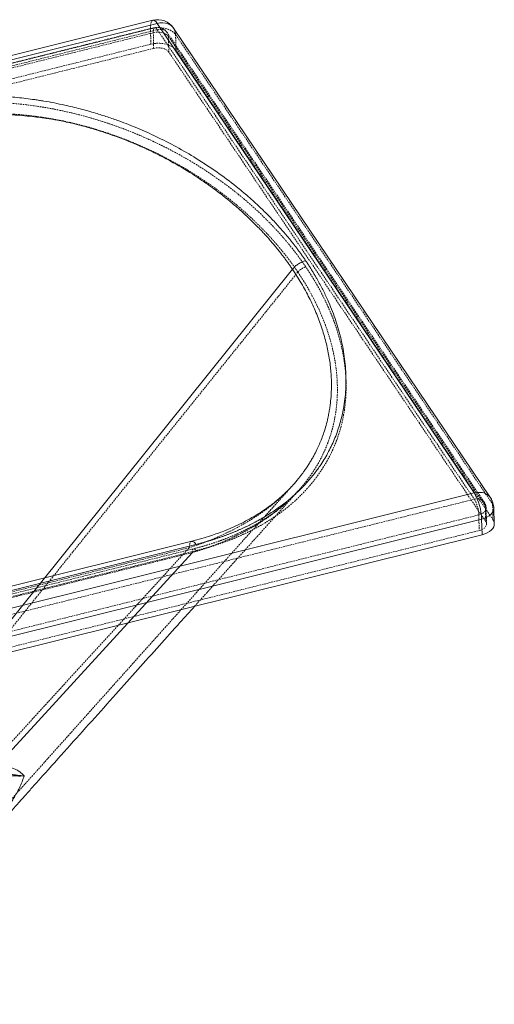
# Model space of a CAD drawing. Header units: millimetres. Extents: x -877 to 859, y -163 to 730.
# Tile 12 of 12: x 492 to 859, y -33 to 730. Entities that reach past the tile are written whole.
import ezdxf

# ---------------------------------------------------------------- set-up
doc = ezdxf.new("R2010")
doc.units = ezdxf.units.MM
doc.linetypes.add('SLD-Continue', pattern=[0])
doc.linetypes.add('SLD-Pointillée', pattern=[1.905, 1.27, -0.635])

msp = doc.modelspace()

# ---------------------------------------------------------------- linework, layer by layer
at = {"color": 7, "linetype": 'SLD-Continue', "lineweight": 15}
for p, q in [((594.95, 729.36), (-865.56, 365.77)), ((-862.25, 363.32), (598.26, 726.92)), ((598.26, 726.92), (843.69, 363.31)), ((856.44, 359.6), (611.01, 723.2)), ((703.36, 369.38), (702.96, 368.92)), ((-616.82, -0.28), (843.69, 363.31)), ((859.31, 339.48), (859, 351.59)), ((849.5, 343.06), (-611.01, -20.54)), ((849.5, 343.06), (849.81, 330.95)), ((-610.7, -32.65), (849.81, 330.95)), ((624.99, 325.91), (-304.76, 94.45)), ((628.3, 323.46), (-301.45, 92))]:
    msp.add_line(p, q, dxfattribs=at)
at = {"color": 7, "linetype": 'SLD-Pointillée', "lineweight": 0}
for p, q in [((-867.43, 359.35), (593.08, 722.95)), ((-865.24, 356.09), (595.28, 719.69)), ((596.4, 723.54), (-864.11, 359.94)), ((-862.12, 358.48), (598.39, 722.07)), ((593.39, 710.84), (593.08, 722.95)), ((595.59, 707.58), (595.28, 719.69)), ((598.39, 722.07), (843.82, 358.47)), ((851.46, 356.24), (606.03, 719.84)), ((606.95, 716.89), (852.38, 353.29)), ((606.95, 716.89), (607.26, 704.78)), ((612.53, 718.28), (857.96, 354.68)), ((612.53, 718.28), (612.84, 706.17)), ((593.39, 710.84), (-867.12, 347.24)), ((595.59, 707.58), (-864.93, 343.98)), ((852.69, 341.18), (607.26, 704.78)), ((858.27, 342.57), (612.84, 706.17)), ((707.2, 534.39), (431.96, 192.02)), ((-616.69, -5.13), (843.82, 358.47)), ((852.38, 353.29), (852.69, 341.18)), ((853.31, 339.32), (853, 351.43)), ((857.96, 354.68), (858.27, 342.57)), ((847.3, 346.32), (-613.21, -17.28)), ((847.3, 346.32), (847.61, 334.21)), ((-612.9, -29.39), (847.61, 334.21)), ((623.12, 320.91), (-306.63, 89.45)), ((623.12, 320.91), (472.96, 156.86)), ((625.31, 317.09), (-304.44, 85.62)), ((626.44, 320.09), (-303.31, 88.62)), ((628.42, 318.62), (-301.33, 87.16))]:
    msp.add_line(p, q, dxfattribs=at)
at = {"color": 8, "linetype": 'SLD-Continue', "lineweight": 15}
for p, q in [((702.97, 536.6), (427.73, 194.22)), ((625.31, 317.09), (475.16, 153.04))]:
    msp.add_line(p, q, dxfattribs=at)
at = {"color": 7, "linetype": 'SLD-Pointillée', "lineweight": 0, "flags": 128}
for points in [[(593.08, 722.95), (593.1, 724.74), (593.25, 726.29), (593.54, 727.56), (593.95, 728.51), (594.47, 729.13), (594.95, 729.36)], [(593.08, 722.95), (595.33, 723.39), (597.66, 723.62), (600.01, 723.64), (602.33, 723.44), (604.56, 723.02), (606.63, 722.4), (608.51, 721.6), (610.15, 720.63), (611.5, 719.51), (612.53, 718.28)], [(595.28, 719.69), (595.3, 721.02), (595.46, 722.1), (595.73, 722.91), (596.11, 723.4), (596.59, 723.56), (597.14, 723.39), (597.75, 722.89), (598.39, 722.07)], [(595.28, 719.69), (596.97, 720.01), (598.73, 720.12), (600.48, 720.03), (602.16, 719.74), (603.7, 719.25), (605.05, 718.6), (606.14, 717.81), (606.95, 716.89)], [(598.39, 722.07), (600.02, 722.34), (601.61, 722.32), (603.07, 722.01), (604.36, 721.42), (605.43, 720.58), (606.24, 719.51), (606.75, 718.27), (606.95, 716.89)], [(612.84, 706.17), (611.81, 707.4), (610.46, 708.52), (608.82, 709.49), (606.94, 710.29), (604.86, 710.91), (602.64, 711.33), (600.32, 711.53), (597.97, 711.51), (595.64, 711.28), (593.39, 710.84)], [(607.26, 704.78), (606.45, 705.69), (605.36, 706.49), (604.01, 707.14), (602.47, 707.63), (600.79, 707.92), (599.04, 708.01), (597.28, 707.89), (595.59, 707.58)], [(843.82, 358.47), (845.46, 358.74), (847.04, 358.71), (848.5, 358.4), (849.79, 357.81), (850.86, 356.97), (851.67, 355.91), (852.18, 354.66), (852.38, 353.29)], [(852.38, 353.29), (852.86, 352.29), (853, 351.26), (852.8, 350.22), (852.26, 349.22), (851.4, 348.3), (850.25, 347.49), (848.87, 346.82), (847.3, 346.32)], [(847.61, 334.21), (849.18, 334.71), (850.56, 335.38), (851.71, 336.19), (852.56, 337.11), (853.11, 338.11), (853.31, 339.15), (853.17, 340.18), (852.69, 341.18)]]:
    msp.add_lwpolyline(points, dxfattribs=at)
at = {"color": 8, "linetype": 'SLD-Continue', "lineweight": 15, "flags": 128}
for points in [[(594.95, 729.36), (595.09, 729.39), (595.8, 729.29), (596.58, 728.84), (597.41, 728.04), (598.26, 726.92)], [(598.26, 726.92), (600.45, 727.31), (602.59, 727.4), (604.63, 727.18), (606.53, 726.65), (608.22, 725.83), (609.68, 724.74), (610.87, 723.4), (611.01, 723.2)], [(843.69, 363.31), (845.88, 363.71), (848.02, 363.79), (850.06, 363.57), (851.96, 363.04), (853.65, 362.22), (855.11, 361.13), (856.3, 359.8), (856.44, 359.6)], [(859, 351.59), (858.93, 350.6), (858.52, 349.23), (857.76, 347.9), (856.65, 346.66), (855.23, 345.53), (853.54, 344.53), (851.61, 343.71), (849.5, 343.06)]]:
    msp.add_lwpolyline(points, dxfattribs=at)
at = {"color": 7, "linetype": 'SLD-Continue', "lineweight": 15, "flags": 128}
msp.add_lwpolyline([(849.81, 330.95), (851.92, 331.6), (853.85, 332.42), (855.54, 333.42), (856.96, 334.55), (858.07, 335.79), (858.83, 337.12), (859.24, 338.49), (859.31, 339.48)], dxfattribs=at)
at = {"color": 7, "linetype": 'SLD-Continue', "lineweight": 15}
for centre, radius, start, end in [((598.57, 714.81), 15, 34.01902, 103.97973), ((806.57, 341.72), 42.95, 1.7975, 30.18714), ((844, 351.2), 15, 1.46265, 34.01902)]:
    msp.add_arc(centre, radius, start, end, dxfattribs=at)
at = {"color": 7, "linetype": 'SLD-Pointillée', "lineweight": 0}
for centre, radius, start, end in [((598.57, 714.81), 9, 34.01902, 103.97973), ((603.41, 718.16), 9.12, 0.7855, 33.58774), ((821.25, 345.43), 26.07, 1.96284, 30.0218), ((848.84, 354.55), 9.12, 0.7855, 33.58774), ((844, 351.2), 9, 1.46265, 34.01902), ((853.31, 351.39), 5.69, 1.95318, 35.27804), ((853.62, 339.28), 5.69, 1.95318, 35.27804)]:
    msp.add_arc(centre, radius, start, end, dxfattribs=at)
at = {"color": 7, "linetype": 'SLD-Continue', "lineweight": 15}
for points, knots in [([(398.79, 663.48), (399.19, 663.58), (400, 663.78), (401.21, 664.08), (402.43, 664.36), (403.65, 664.64), (404.87, 664.92), (406.1, 665.18), (407.33, 665.45), (408.56, 665.7), (409.79, 665.95), (411.03, 666.19), (412.27, 666.43), (413.51, 666.66), (414.76, 666.89), (416, 667.11), (417.25, 667.32), (418.51, 667.53), (419.76, 667.73), (421.02, 667.92), (422.28, 668.11), (423.55, 668.29), (424.81, 668.47), (426.08, 668.64), (427.36, 668.8), (428.63, 668.96), (429.91, 669.11), (431.19, 669.26), (432.47, 669.4), (433.76, 669.53), (435.05, 669.66), (436.34, 669.78), (437.63, 669.89), (438.93, 670), (440.23, 670.1), (441.53, 670.2), (442.83, 670.29), (444.14, 670.38), (445.45, 670.45), (446.77, 670.53), (448.08, 670.59), (451.19, 670.73), (456.1, 670.89), (462.81, 670.94), (469.55, 670.83), (478.59, 670.47), (489.97, 669.62), (500.18, 668.38), (507.04, 667.36), (512.13, 666.54), (518.73, 665.35), (528.15, 663.4), (538.86, 660.81), (549.81, 657.72), (559.79, 654.55), (570.71, 650.73), (583.36, 645.76), (598.25, 639.08), (613.45, 631.33), (629.21, 622.18), (644.71, 611.97), (657.98, 602), (668.95, 592.84), (676.09, 586.36), (681.26, 581.37), (684.65, 577.98), (687.96, 574.54), (690.76, 571.54), (693.07, 568.99), (694.93, 566.89), (696.75, 564.79), (698.54, 562.68), (700.3, 560.56), (702.03, 558.42), (703.72, 556.28), (705.39, 554.12), (707.02, 551.96), (708.63, 549.78), (710.2, 547.59), (711.74, 545.4), (712.74, 543.93), (713.24, 543.19)], [0, 0, 0, 0, 0.003104, 0.006205, 0.009303, 0.012399, 0.015493, 0.018584, 0.021674, 0.024762, 0.027849, 0.030935, 0.03402, 0.037104, 0.040188, 0.043271, 0.046355, 0.049438, 0.052522, 0.055606, 0.058691, 0.061777, 0.064865, 0.067953, 0.071044, 0.074136, 0.077231, 0.080327, 0.083426, 0.086528, 0.089633, 0.092741, 0.095852, 0.098967, 0.102085, 0.105208, 0.108334, 0.111465, 0.114601, 0.117741, 0.120887, 0.124037, 0.140014, 0.156034, 0.172124, 0.188309, 0.221032, 0.254487, 0.263292, 0.272093, 0.292489, 0.313146, 0.344212, 0.376128, 0.401013, 0.426253, 0.468157, 0.511233, 0.561974, 0.613928, 0.671665, 0.730556, 0.769848, 0.809523, 0.825591, 0.841712, 0.857889, 0.874127, 0.883786, 0.893446, 0.903108, 0.912772, 0.92244, 0.932113, 0.94179, 0.951473, 0.961163, 0.970859, 0.980564, 0.990277, 1, 1, 1, 1]), ([(404.51, 644.77), (404.89, 644.9), (405.64, 645.15), (406.77, 645.53), (407.89, 645.89), (409.01, 646.25), (410.11, 646.59), (411.22, 646.93), (412.31, 647.26), (413.4, 647.58), (414.48, 647.9), (415.55, 648.2), (416.62, 648.5), (417.68, 648.79), (418.74, 649.07), (419.78, 649.35), (420.82, 649.62), (421.86, 649.88), (422.88, 650.13), (423.9, 650.38), (424.91, 650.61), (425.92, 650.85), (426.92, 651.07), (427.91, 651.29), (428.89, 651.5), (429.87, 651.71), (430.84, 651.91), (431.8, 652.1), (432.76, 652.29), (433.71, 652.47), (434.65, 652.65), (435.58, 652.82), (436.5, 652.99), (437.42, 653.15), (438.33, 653.3), (439.24, 653.45), (440.13, 653.59), (441.02, 653.73), (441.9, 653.86), (442.77, 653.99), (443.63, 654.12), (444.49, 654.24), (445.34, 654.35), (446.18, 654.46), (447.01, 654.57), (447.84, 654.67), (448.65, 654.77), (449.46, 654.86), (450.26, 654.95), (451.06, 655.04), (451.84, 655.12), (452.61, 655.2), (453.38, 655.27), (454.13, 655.34), (454.88, 655.41), (455.61, 655.48), (456.34, 655.54), (457.05, 655.59), (457.76, 655.65), (458.46, 655.7), (459.14, 655.75), (459.82, 655.8), (460.49, 655.84), (461.15, 655.88), (461.8, 655.92), (462.44, 655.96), (463.07, 655.99), (463.69, 656.02), (464.31, 656.05), (464.91, 656.08), (465.5, 656.1), (466.09, 656.13), (466.66, 656.15), (467.23, 656.17), (467.78, 656.18), (468.33, 656.2), (468.86, 656.22), (469.39, 656.23), (469.91, 656.24), (470.42, 656.25), (470.91, 656.26), (471.4, 656.27), (471.88, 656.28), (472.35, 656.28), (472.81, 656.29), (473.27, 656.29), (473.71, 656.29), (474.14, 656.29), (474.56, 656.3), (474.98, 656.3), (475.38, 656.3), (475.78, 656.29), (476.16, 656.29), (476.54, 656.29), (476.91, 656.29), (477.26, 656.28), (477.61, 656.28), (477.95, 656.28), (478.28, 656.27), (478.6, 656.27), (478.91, 656.26), (479.21, 656.26), (479.5, 656.25), (479.78, 656.25), (480.05, 656.24), (480.32, 656.24), (480.57, 656.23), (480.82, 656.22), (481.05, 656.22), (481.28, 656.21), (481.49, 656.21), (481.7, 656.2), (481.9, 656.19), (482.08, 656.19), (482.26, 656.18), (482.43, 656.18), (482.59, 656.17), (482.74, 656.17), (482.88, 656.16), (483.01, 656.16), (486.53, 656.04), (492.8, 655.68), (501.08, 654.9), (507.42, 654.12), (513.93, 653.17), (520.08, 652.12), (526.67, 650.82), (532.97, 649.43), (540.87, 647.48), (552.27, 644.28), (566.54, 639.54), (579.74, 634.3), (590.77, 629.36), (599.54, 625.11), (611.64, 618.73), (623.13, 611.91), (634, 604.73), (644.48, 597.3), (654.31, 589.56), (663.49, 581.58), (670.06, 575.48), (675.46, 570.12), (679.46, 565.92), (683.36, 561.69), (687.9, 556.53), (692.05, 551.45), (694.91, 547.79), (696.59, 545.57), (698.24, 543.35), (699.85, 541.11), (701.43, 538.86), (702.46, 537.35), (702.97, 536.6)], [0, 0, 0, 0, 0.00308, 0.006132, 0.009157, 0.012155, 0.015127, 0.018072, 0.020991, 0.023885, 0.026753, 0.029596, 0.032414, 0.035208, 0.037977, 0.040722, 0.043443, 0.04614, 0.048814, 0.051465, 0.054092, 0.056696, 0.059278, 0.061836, 0.064373, 0.066886, 0.069377, 0.071847, 0.074293, 0.076718, 0.079121, 0.081502, 0.083862, 0.086199, 0.088515, 0.090809, 0.093082, 0.095334, 0.097563, 0.099772, 0.101959, 0.104124, 0.106269, 0.108391, 0.110493, 0.112573, 0.114631, 0.116668, 0.118684, 0.120678, 0.122648, 0.124593, 0.126513, 0.128409, 0.130281, 0.132128, 0.133951, 0.13575, 0.137525, 0.139276, 0.141002, 0.142705, 0.144384, 0.146039, 0.14767, 0.149277, 0.15086, 0.15242, 0.153956, 0.155468, 0.156957, 0.158422, 0.159864, 0.161282, 0.162676, 0.164047, 0.165394, 0.166718, 0.168018, 0.169295, 0.170549, 0.171778, 0.172985, 0.174167, 0.175327, 0.176462, 0.177575, 0.178664, 0.179729, 0.180771, 0.181789, 0.182784, 0.183755, 0.184703, 0.185627, 0.186528, 0.187405, 0.188259, 0.189089, 0.189895, 0.190678, 0.191437, 0.192173, 0.192885, 0.193573, 0.194238, 0.194879, 0.195497, 0.196091, 0.196661, 0.197207, 0.19773, 0.198229, 0.198704, 0.199156, 0.199584, 0.199988, 0.200368, 0.200725, 0.201058, 0.201367, 0.22745, 0.248845, 0.265317, 0.276842, 0.300117, 0.314277, 0.330059, 0.351632, 0.379905, 0.426765, 0.476988, 0.50174, 0.532796, 0.563828, 0.625984, 0.657203, 0.688531, 0.751026, 0.782131, 0.813206, 0.84425, 0.862622, 0.875297, 0.906368, 0.937497, 0.947888, 0.958288, 0.968699, 0.97912, 0.989554, 1, 1, 1, 1]), ([(713.24, 543.19), (713.51, 542.79), (714.04, 542), (714.82, 540.81), (715.6, 539.62), (716.37, 538.43), (717.13, 537.23), (717.87, 536.03), (718.61, 534.83), (719.34, 533.63), (720.06, 532.43), (720.77, 531.22), (721.47, 530.01), (723.44, 526.54), (726.53, 520.77), (731.34, 510.69), (736.19, 498.55), (739.79, 486.49), (741.97, 476.63), (743.25, 468.91), (744.1, 461.17), (744.63, 450.81), (744.15, 438.02), (741.84, 424.02), (738.26, 411.56), (733.84, 400.62), (729.21, 391.89), (724.55, 384.51), (719.98, 378.15), (714.1, 371.14), (707.23, 364.1), (699.57, 357.34), (692.53, 352.02), (686.69, 348.08), (682.3, 345.33), (677.76, 342.68), (674, 340.64), (671.11, 339.15), (669.15, 338.17), (667.17, 337.21), (665.17, 336.27), (663.15, 335.36), (661.12, 334.46), (659.06, 333.58), (656.99, 332.73), (654.9, 331.89), (652.78, 331.08), (650.65, 330.28), (648.5, 329.51), (646.33, 328.75), (644.15, 328.02), (641.94, 327.31), (639.71, 326.62), (637.47, 325.94), (635.21, 325.29), (632.92, 324.66), (630.62, 324.05), (629.07, 323.66), (628.3, 323.46)], [0, 0, 0, 0, 0.0052171, 0.0104328, 0.0156474, 0.0208609, 0.0260734, 0.0312851, 0.036496, 0.0417063, 0.0469161, 0.0521255, 0.0573346, 0.0625436, 0.0969669, 0.1313435, 0.1906276, 0.2491602, 0.2806107, 0.3117527, 0.3434924, 0.3748905, 0.4376299, 0.4986127, 0.544979, 0.5900853, 0.6341433, 0.6550411, 0.6847369, 0.7170927, 0.7489027, 0.7820183, 0.8144318, 0.8295852, 0.8446618, 0.8596825, 0.8746687, 0.88073, 0.8867724, 0.8927976, 0.898807, 0.9048019, 0.910784, 0.9167548, 0.9227156, 0.928668, 0.9346136, 0.9405539, 0.9464904, 0.9524246, 0.958358, 0.9642923, 0.9702289, 0.9761693, 0.9821151, 0.9880678, 0.9940289, 1, 1, 1, 1]), ([(713.24, 543.19), (712.27, 542.95), (711.29, 542.62), (710.34, 542.2), (709.4, 541.79), (708.47, 541.29), (707.59, 540.73), (706.71, 540.16), (705.87, 539.53), (705.1, 538.83), (704.32, 538.14), (703.61, 537.39), (702.97, 536.6)], [0, 0, 0, 0, 0.25, 0.25, 0.25, 0.5, 0.5, 0.5, 0.75, 0.75, 0.75, 1, 1, 1, 1]), ([(702.95, 368.92), (701.84, 367.72), (699.62, 365.33), (696.1, 361.95), (692.71, 358.93), (689.63, 356.38), (686.95, 354.29), (684.56, 352.52), (681.17, 350.11), (676.44, 346.99), (670.24, 343.34), (663.79, 339.93), (657.06, 336.76), (650.79, 334.14), (644.94, 331.92), (639.3, 329.98), (632.59, 327.89), (627.63, 326.6), (624.99, 325.91)], [0, 0, 0, 0, 0.06798, 0.135089, 0.193497, 0.243226, 0.284394, 0.317283, 0.347324, 0.427638, 0.509778, 0.586728, 0.666128, 0.745807, 0.795375, 0.853935, 0.922025, 1, 1, 1, 1]), ([(437.17, 63.19), (438.88, 65.11), (442.98, 69.69), (449.21, 76.67), (455.61, 83.83), (461.27, 90.17), (466.12, 95.59), (470.18, 100.13), (473.47, 103.82), (476.24, 106.91), (478.72, 109.69), (481.92, 113.27), (486.08, 117.92), (491.28, 123.74), (496.93, 130.05), (502.99, 136.83), (513.6, 148.69), (528.5, 165.34), (547.45, 186.51), (565.71, 206.92), (583.18, 226.42), (599.76, 244.92), (614.36, 261.22), (623.43, 271.34), (627.19, 275.53)], [0, 0, 0, 0, 0.027064, 0.064743, 0.098501, 0.128341, 0.154267, 0.175128, 0.192512, 0.206422, 0.218766, 0.231827, 0.256946, 0.284366, 0.314087, 0.346107, 0.380177, 0.481598, 0.58138, 0.679318, 0.769746, 0.85695, 0.940708, 1, 1, 1, 1]), ([(475.16, 153.04), (475.39, 152.99), (475.86, 152.89), (476.55, 152.74), (477.23, 152.59), (477.9, 152.45), (478.57, 152.3), (479.23, 152.16), (479.87, 152.01), (480.51, 151.86), (481.14, 151.72), (481.76, 151.57), (482.4, 151.41), (483.15, 151.21), (484.23, 150.91), (485.55, 150.5), (486.98, 150), (488.3, 149.45), (489.48, 148.87), (490.56, 148.24), (491.53, 147.6), (492.33, 147), (493.15, 146.33), (493.9, 145.66), (494.55, 145.06), (494.94, 144.7), (495.14, 144.52), (495.22, 144.45), (495.26, 144.42), (495.26, 144.41), (495.26, 144.41), (495.26, 144.41), (495.27, 144.41), (495.28, 144.4), (495.26, 144.41), (495.26, 144.41), (495.26, 144.41), (495.26, 144.41), (495.26, 144.41), (495.26, 144.41), (495.26, 144.41), (495.26, 144.41), (495.26, 144.41), (495.26, 144.41), (495.26, 144.41), (495.26, 144.41), (495.26, 144.41), (495.26, 144.41), (495.26, 144.41), (495.26, 144.41), (495.26, 144.41), (495.26, 144.41), (495.26, 144.41), (495.26, 144.41), (495.26, 144.41), (495.26, 144.41), (495.26, 144.41), (495.26, 144.41), (495.26, 144.41), (495.26, 144.41), (495.26, 144.41), (495.26, 144.41), (495.26, 144.41), (495.26, 144.41), (495.26, 144.41), (495.26, 144.41), (495.26, 144.41), (495.26, 144.41), (495.26, 144.41), (495.26, 144.41), (495.27, 144.41), (495.27, 144.41), (495.27, 144.4), (495.29, 144.38), (495.31, 144.36), (495.33, 144.35)], [0, 0, 0, 0, 0.023021, 0.046001, 0.068943, 0.091847, 0.114716, 0.137552, 0.160361, 0.183149, 0.205918, 0.228673, 0.25142, 0.277601, 0.314284, 0.377317, 0.440251, 0.502848, 0.565021, 0.626976, 0.688866, 0.750817, 0.795151, 0.875031, 0.937027, 0.967909, 0.98331, 0.990997, 0.991957, 0.992438, 0.992678, 0.992685, 0.992687, 0.993349, 0.99401, 0.99401, 0.994011, 0.994012, 0.994013, 0.994014, 0.994015, 0.994016, 0.994017, 0.994018, 0.994019, 0.99402, 0.994021, 0.994022, 0.994023, 0.994024, 0.994025, 0.994025, 0.994026, 0.994027, 0.994028, 0.994029, 0.99403, 0.994031, 0.994032, 0.994033, 0.994034, 0.994035, 0.994036, 0.994037, 0.994038, 0.994039, 0.99404, 0.99404, 0.994041, 0.994043, 0.994058, 0.994118, 0.994238, 0.996159, 1, 1, 1, 1]), ([(468.22, 146.18), (468.44, 146.17), (468.88, 146.16), (469.53, 146.14), (470.16, 146.12), (470.76, 146.1), (471.35, 146.09), (471.92, 146.08), (472.99, 146.06), (474.53, 146.03), (476.52, 145.99), (478.45, 145.92), (480.33, 145.82), (482.15, 145.69), (483.87, 145.53), (485.51, 145.34), (487.08, 145.13), (488.59, 144.92), (490.02, 144.72), (491.42, 144.55), (492.6, 144.44), (493.62, 144.37), (494.47, 144.34), (495.04, 144.35), (495.33, 144.35)], [0, 0, 0, 0, 0.019272, 0.03804, 0.056298, 0.074039, 0.091257, 0.107948, 0.124108, 0.186579, 0.246076, 0.305969, 0.368335, 0.429501, 0.490775, 0.552517, 0.614945, 0.677769, 0.741992, 0.803661, 0.870793, 0.911673, 0.95475, 1, 1, 1, 1]), ([(495.33, 144.35), (495.27, 144.17), (495.12, 143.67), (494.82, 142.71), (494.34, 141.34), (493.65, 139.54), (492.74, 137.4), (491.65, 135.07), (490.45, 132.72), (489.28, 130.57), (487.94, 128.22), (485.83, 124.71), (483.12, 120.56), (479.86, 115.84), (476.62, 111.36), (472.33, 105.65), (467.1, 98.98), (463, 93.93), (460.77, 91.22), (460.39, 90.76), (459.76, 90), (458.88, 88.93), (457.74, 87.57), (456.35, 85.9), (454.69, 83.92), (452.77, 81.64), (450.57, 79.06), (449.01, 77.23), (448.18, 76.26)], [0, 0, 0, 0, 0.00855, 0.02357, 0.044888, 0.072306, 0.107641, 0.143975, 0.17986, 0.215328, 0.242398, 0.286574, 0.374261, 0.429265, 0.496891, 0.572286, 0.679616, 0.786235, 0.788528, 0.795082, 0.805893, 0.820956, 0.840264, 0.863808, 0.891577, 0.923548, 0.959698, 1, 1, 1, 1]), ([(495.33, 144.35), (495.18, 144.33), (494.84, 144.29), (494.23, 144.23), (493.41, 144.17), (492.51, 144.14), (491.66, 144.14), (490.73, 144.15), (489.38, 144.19), (487.12, 144.3), (484.58, 144.43), (482.03, 144.48), (479.9, 144.48), (477.56, 144.42), (475.01, 144.3), (472.41, 144.18), (470.3, 144.08), (468.55, 144.02), (467.18, 143.98), (465.76, 143.96), (464.44, 143.96), (463.16, 143.98), (461.83, 144.02), (460.51, 144.08), (459.62, 144.14), (459.18, 144.17)], [0, 0, 0, 0, 0.017189, 0.041023, 0.071454, 0.112338, 0.142625, 0.165805, 0.213676, 0.284759, 0.392432, 0.446387, 0.50002, 0.562603, 0.625484, 0.688458, 0.751138, 0.775498, 0.813391, 0.847859, 0.875511, 0.906627, 0.93775, 0.968876, 1, 1, 1, 1])]:
    msp.add_open_spline(points, degree=3, knots=knots, dxfattribs=at)
at = {"color": 7, "linetype": 'SLD-Pointillée', "lineweight": 0}
for points, knots in [([(713.36, 538.35), (713.11, 538.73), (712.59, 539.49), (711.81, 540.62), (711.02, 541.76), (710.22, 542.89), (709.41, 544.02), (708.59, 545.14), (707.77, 546.27), (706.94, 547.39), (706.09, 548.51), (704.53, 550.56), (701.35, 554.62), (696.74, 560.17), (691.49, 566.08), (686.18, 571.73), (681.04, 576.88), (670.85, 586.58), (656.83, 598.43), (639.25, 610.94), (625.43, 619.62), (613.86, 626.25), (603.45, 631.67), (591.45, 637.41), (578.91, 642.81), (564.47, 648.21), (550.85, 652.65), (536.81, 656.56), (524.75, 659.34), (514.87, 661.25), (504.82, 662.93), (492.03, 664.6), (476.44, 665.83), (463.08, 666.15), (452.54, 665.96), (444.63, 665.59), (437, 665.02), (429.64, 664.25), (421.92, 663.23), (415.22, 662.14), (409.39, 661.01), (405.52, 660.19), (402.53, 659.52), (400.43, 659.02), (399.32, 658.74), (398.91, 658.64)], [0, 0, 0, 0, 0.00502, 0.010036, 0.015049, 0.02006, 0.025067, 0.030072, 0.035075, 0.040074, 0.045072, 0.050067, 0.067747, 0.099915, 0.125878, 0.149647, 0.179238, 0.199365, 0.289884, 0.356699, 0.399168, 0.436457, 0.473734, 0.499997, 0.5486, 0.586335, 0.623885, 0.66129, 0.698698, 0.717465, 0.736305, 0.774119, 0.811702, 0.849281, 0.869822, 0.887131, 0.905981, 0.924751, 0.940383, 0.962246, 0.974167, 0.983915, 0.99148, 0.996846, 1, 1, 1, 1]), ([(707.2, 534.39), (706.93, 534.79), (706.39, 535.59), (705.57, 536.78), (704.74, 537.97), (703.9, 539.15), (703.05, 540.34), (702.19, 541.51), (701.32, 542.69), (700.44, 543.86), (699.56, 545.03), (698.66, 546.2), (697.76, 547.36), (696.85, 548.52), (695.92, 549.67), (694.99, 550.82), (694.06, 551.97), (693.11, 553.11), (692.15, 554.25), (691.19, 555.38), (690.21, 556.51), (689.23, 557.64), (688.24, 558.76), (687.24, 559.88), (684.43, 563), (680.07, 567.62), (673.86, 573.78), (667.47, 579.73), (658.99, 587.14), (648.5, 595.51), (636.73, 603.94), (625.76, 611.05), (615.33, 617.26), (604.62, 623.09), (590.3, 630.17), (572.72, 637.67), (556.38, 643.27), (545.59, 646.43), (538.02, 648.49), (528.43, 650.81), (516.49, 653.17), (504.1, 655.07), (491.6, 656.41), (478.74, 657.16), (465.97, 657.28), (453.01, 656.73), (440.14, 655.49), (429.46, 653.86), (421, 652.2), (416.16, 651.11), (412.73, 650.27), (410.73, 649.77), (408.69, 649.23), (406.61, 648.65), (404.49, 648.05), (403.07, 647.63), (402.35, 647.41)], [0, 0, 0, 0, 0.005414, 0.010825, 0.016232, 0.021636, 0.027037, 0.032434, 0.037827, 0.043217, 0.048602, 0.053984, 0.059362, 0.064735, 0.070105, 0.07547, 0.080831, 0.086188, 0.09154, 0.096888, 0.102231, 0.107569, 0.112903, 0.118232, 0.123555, 0.157531, 0.185091, 0.214189, 0.246742, 0.298282, 0.346049, 0.38521, 0.420277, 0.456927, 0.494396, 0.56023, 0.619276, 0.63591, 0.650484, 0.681684, 0.713477, 0.744564, 0.777307, 0.808035, 0.84051, 0.871615, 0.903542, 0.935668, 0.951418, 0.967735, 0.972774, 0.977948, 0.983256, 0.988701, 0.994282, 1, 1, 1, 1]), ([(628.42, 318.62), (628.78, 318.71), (629.67, 318.93), (631.24, 319.34), (633.31, 319.89), (635.86, 320.6), (638.87, 321.47), (643.39, 322.87), (648.91, 324.73), (654.67, 326.89), (660.78, 329.38), (666.82, 332.09), (673.24, 335.3), (680.71, 339.38), (689.47, 344.84), (698.97, 351.87), (707.48, 359.34), (715.02, 367.14), (720.49, 373.86), (724.4, 379.33), (727.31, 383.8), (731.43, 390.81), (734.9, 398.04), (738.69, 407.83), (741.26, 416.58), (743.23, 426.74), (744.22, 435.1), (744.62, 443.05), (744.56, 450.59), (744.06, 458.14), (742.83, 468.2), (740.28, 480.67), (736.65, 492.38), (733.42, 500.9), (731.41, 505.69), (728.97, 511.11), (726.83, 515.5), (724.73, 519.51), (723.44, 521.89), (722.12, 524.26), (720.75, 526.62), (719.35, 528.98), (717.92, 531.33), (716.44, 533.67), (714.93, 536.01), (713.88, 537.57), (713.36, 538.35)], [0, 0, 0, 0, 0.002764, 0.006829, 0.012188, 0.018834, 0.026761, 0.035964, 0.055, 0.071677, 0.08417, 0.107471, 0.125323, 0.14353, 0.179357, 0.215121, 0.251075, 0.287001, 0.322677, 0.340485, 0.358286, 0.380241, 0.429836, 0.448702, 0.501365, 0.536904, 0.572401, 0.602846, 0.633349, 0.663941, 0.694654, 0.755923, 0.816878, 0.839706, 0.86253, 0.877188, 0.908214, 0.918379, 0.928551, 0.938729, 0.948916, 0.959111, 0.969316, 0.979532, 0.98976, 1, 1, 1, 1]), ([(707.2, 534.39), (709.21, 531.32), (713.22, 525.19), (718.47, 515.85), (723.25, 506.26), (727.39, 496.55), (730.83, 486.88), (733.39, 477.98), (735.25, 469.82), (736.53, 462.34), (737.4, 454.88), (737.84, 447.41), (737.85, 440.04), (737.43, 432.76), (736.57, 425.47), (735.26, 418.32), (733.58, 411.55), (731.64, 405.33), (729.41, 399.39), (726.92, 393.76), (724.21, 388.42), (721.34, 383.41), (718.28, 378.64), (714.96, 373.96), (711.28, 369.29), (707.98, 365.43), (705.81, 363.2), (705.1, 362.47)], [0, 0, 0, 0, 0.056476, 0.112645, 0.168457, 0.227494, 0.28372, 0.33716, 0.381325, 0.423921, 0.464972, 0.508309, 0.550632, 0.589837, 0.631472, 0.674092, 0.71103, 0.746455, 0.780386, 0.81285, 0.843889, 0.873398, 0.900962, 0.928713, 0.957646, 0.986135, 1, 1, 1, 1]), ([(707.2, 534.39), (707.58, 534.86), (708.01, 535.32), (708.94, 536.15), (709.45, 536.53), (710.5, 537.21), (711.06, 537.51), (712.19, 538), (712.78, 538.2), (713.36, 538.35)], [0, 0, 0, 0, 0.25, 0.25, 0.5, 0.5, 0.75, 0.75, 1, 1, 1, 1]), ([(432.69, 67.19), (434.4, 69.1), (438.5, 73.69), (444.73, 80.66), (451.14, 87.83), (456.8, 94.17), (461.64, 99.59), (465.7, 104.13), (469, 107.82), (471.76, 110.91), (474.25, 113.69), (477.45, 117.27), (481.6, 121.91), (486.81, 127.74), (492.45, 134.05), (498.52, 140.83), (509.13, 152.69), (524.02, 169.34), (542.98, 190.52), (561.24, 210.92), (578.71, 230.43), (595.29, 248.93), (611.19, 266.68), (622.8, 279.63), (630.32, 288.01), (634.11, 292.24), (638.22, 296.81), (642.84, 301.97), (648.07, 307.8), (653.91, 314.3), (660.6, 321.75), (668.18, 330.21), (676.71, 339.7), (685.98, 350.02), (694.95, 360), (700.83, 366.54), (703.37, 369.37)], [0, 0, 0, 0, 0.019011, 0.045481, 0.069196, 0.090159, 0.108372, 0.123027, 0.13524, 0.145011, 0.153683, 0.162859, 0.180505, 0.199768, 0.220646, 0.24314, 0.267075, 0.338323, 0.40842, 0.477222, 0.540748, 0.602009, 0.66085, 0.716934, 0.730599, 0.744112, 0.758959, 0.776035, 0.795342, 0.816884, 0.840662, 0.869403, 0.900859, 0.935033, 0.971934, 1, 1, 1, 1]), ([(702.96, 368.92), (702.74, 368.68), (701.99, 367.85), (700.81, 366.6), (699.68, 365.43), (699.03, 364.77), (698.77, 364.51), (698.65, 364.4), (698.6, 364.34), (698.58, 364.32), (698.56, 364.31), (698.56, 364.3), (698.56, 364.3), (698.55, 364.3), (698.55, 364.3), (698.55, 364.3), (698.55, 364.29), (698.55, 364.29), (698.55, 364.29), (698.55, 364.29), (698.55, 364.29), (698.54, 364.28), (698.45, 364.19), (698.12, 363.87), (697.43, 363.18), (696.29, 362.08), (694.68, 360.57), (692.6, 358.68), (689.98, 356.41), (686.8, 353.8), (683.01, 350.86), (678.53, 347.63), (673.3, 344.12), (667.24, 340.39), (660.3, 336.5), (652.45, 332.51), (643.65, 328.52), (633.84, 324.54), (626.78, 322.15), (623.12, 320.91)], [0, 0, 0, 0, 0.012438, 0.041906, 0.064123, 0.072507, 0.076017, 0.077602, 0.078352, 0.078716, 0.078895, 0.078985, 0.079029, 0.079051, 0.079062, 0.079068, 0.07907, 0.079072, 0.079072, 0.079073, 0.079073, 0.079073, 0.079595, 0.083867, 0.095879, 0.11512, 0.141536, 0.175038, 0.215554, 0.26302, 0.317393, 0.378668, 0.446905, 0.522262, 0.604795, 0.693573, 0.788663, 0.890547, 1, 1, 1, 1]), ([(707.1, 364.58), (706.01, 363.41), (703.76, 360.98), (700.13, 357.5), (696.55, 354.32), (693.32, 351.65), (690.51, 349.46), (688.04, 347.63), (684.54, 345.14), (679.64, 341.92), (673.21, 338.12), (666.49, 334.58), (659.5, 331.28), (653.02, 328.56), (646.98, 326.28), (641.17, 324.28), (634.26, 322.12), (629.16, 320.8), (626.43, 320.09)], [0, 0, 0, 0, 0.0627038, 0.1300643, 0.1887189, 0.2386839, 0.2800737, 0.3131626, 0.3433944, 0.4242409, 0.5069295, 0.5843622, 0.664248, 0.7444091, 0.7942721, 0.8531709, 0.9216329, 1, 1, 1, 1]), ([(627.19, 275.53), (628.49, 276.98), (631.03, 279.81), (634.79, 284), (638.58, 288.23), (642.68, 292.81), (647.31, 297.96), (652.54, 303.79), (658.37, 310.29), (665.06, 317.75), (672.65, 326.2), (681.17, 335.69), (690.44, 346.01), (699.41, 355.99), (705.29, 362.53), (707.83, 365.35)], [0, 0, 0, 0, 0.048509, 0.094449, 0.139875, 0.189782, 0.247186, 0.312092, 0.384507, 0.464439, 0.561058, 0.666798, 0.781679, 0.905722, 1, 1, 1, 1]), ([(698.06, 355.7), (697.23, 354.92), (694.1, 351.98), (687.77, 347.04), (679.18, 341.03), (670.76, 335.96), (663.01, 331.82), (655.99, 328.42), (648.72, 325.25), (641.22, 322.31), (633.45, 319.56), (628.06, 317.92), (625.31, 317.09)], [0, 0, 0, 0, 0.047741, 0.179422, 0.318584, 0.451892, 0.542824, 0.634082, 0.72583, 0.815833, 0.905997, 1, 1, 1, 1]), ([(625, 325.85), (624.91, 325.85), (624.55, 325.83), (624.05, 325.26), (623.55, 324.2), (623.23, 322.74), (623.15, 321.51), (623.12, 320.91)], [0, 0, 0, 0, 0.07975, 0.319684, 0.555426, 0.783207, 1, 1, 1, 1]), ([(625.31, 317.09), (625.31, 317.09), (625.31, 317.09), (625.31, 317.09), (625.31, 317.1), (625.31, 317.11), (625.31, 317.13), (625.32, 317.17), (625.32, 317.26), (625.33, 317.43), (625.34, 317.57), (625.36, 317.84), (625.38, 318.02), (625.46, 318.52), (625.52, 318.81), (625.77, 319.56), (626, 319.89), (626.57, 320.17), (626.9, 320.12), (627.63, 319.64), (628.03, 319.21), (628.42, 318.62)], [0, 0, 0, 0, 0.000488, 0.000488, 0.000977, 0.001953, 0.003906, 0.007813, 0.015625, 0.03125, 0.0625, 0.0625, 0.125, 0.125, 0.25, 0.25, 0.5, 0.5, 0.75, 0.75, 1, 1, 1, 1])]:
    msp.add_open_spline(points, degree=3, knots=knots, dxfattribs=at)
at = {"color": 8, "linetype": 'SLD-Continue', "lineweight": 15}
for points, knots in [([(702.97, 536.6), (705.35, 532.94), (710.09, 525.64), (716.13, 514.46), (721.35, 503.16), (725.68, 491.72), (729.03, 480.4), (731.41, 469.21), (732.85, 458.22), (733.31, 448.44), (733.08, 439.93), (732.6, 434.47), (732.14, 430.79), (731.87, 428.9), (731.56, 427.01), (731.23, 425.12), (730.86, 423.23), (730.18, 420.04), (729.11, 415.7), (727.49, 410.37), (725.75, 405.52), (723.93, 401.07), (721.89, 396.62), (719.86, 392.68), (717.89, 389.18), (716.17, 386.33), (714.36, 383.51), (712.61, 380.95), (711.04, 378.77), (709.63, 376.89), (708.13, 374.97), (706.32, 372.76), (704.71, 370.86), (703.66, 369.7), (703.36, 369.38)], [0, 0, 0, 0, 0.069362, 0.138414, 0.207278, 0.276075, 0.344928, 0.409369, 0.473948, 0.538112, 0.580265, 0.62231, 0.633309, 0.644305, 0.655297, 0.666287, 0.677276, 0.688264, 0.722048, 0.753171, 0.781657, 0.8075, 0.831944, 0.860731, 0.877933, 0.89509, 0.912206, 0.929287, 0.942109, 0.952328, 0.964241, 0.977848, 0.993765, 1, 1, 1, 1]), ([(628.3, 323.46), (627.99, 323.89), (627.35, 324.78), (626.41, 325.59), (625.61, 326), (625.18, 325.9), (625, 325.85)], [0, 0, 0, 0, 0.257934, 0.528939, 0.809417, 1, 1, 1, 1])]:
    msp.add_open_spline(points, degree=3, knots=knots, dxfattribs=at)

doc.saveas('drawing.dxf')
